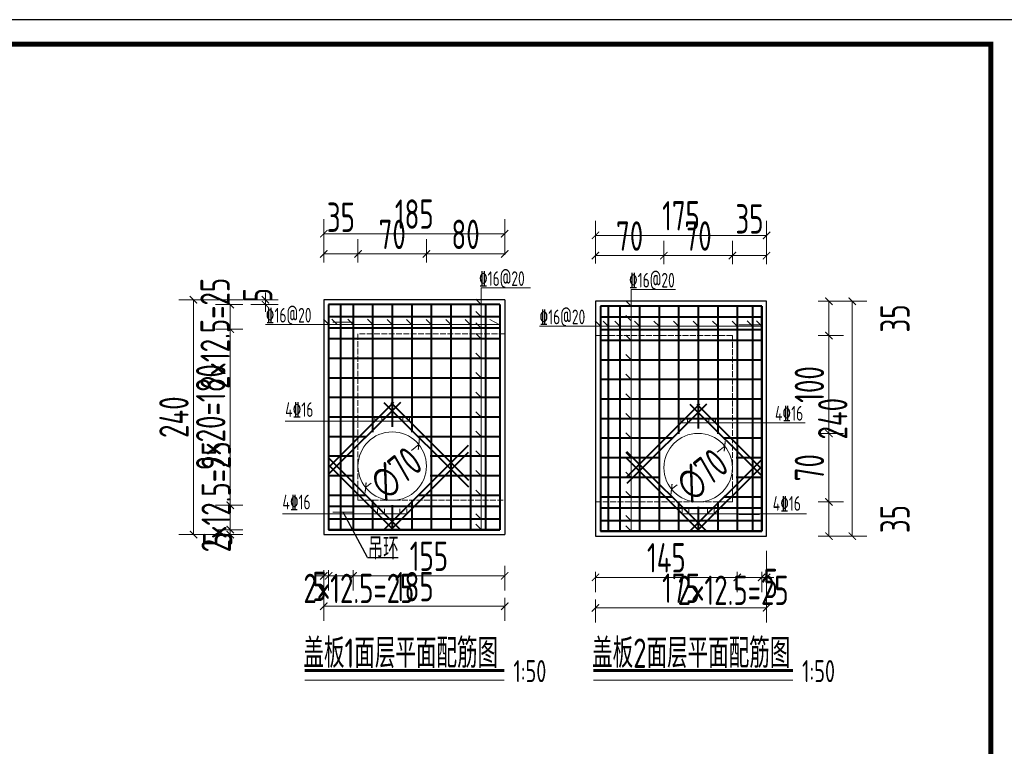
# Model space of a CAD drawing. Header units: millimetres. Extents: x 65530 to 130460, y -103607 to -18875.
# Tile 72 of 73: x 118801 to 119808, y -48808 to -48066. Entities that reach past the tile are written whole.
import ezdxf

# ---------------------------------------------------------------- set-up
doc = ezdxf.new("R2010")
doc.units = ezdxf.units.MM
doc.header["$LTSCALE"] = 0.5
doc.linetypes.add('ACAD_ISO02W100', pattern=[15, 12, -3])
for name, color, linetype, lineweight in [('标注线', 4, 'Continuous', 13), ('粗线', 1, 'Continuous', 40), ('细线', 3, 'Continuous', 25), ('虚线', 3, 'Continuous', 20), ('钢筋2', 2, 'Continuous', 13)]:
    doc.layers.add(name, color=color, linetype=linetype, lineweight=lineweight)
doc.styles.add('HzTxt', font='tssdeng.shx', dxfattribs={"width": 0.7, "bigfont": 'hztxt.shx'})
doc.dimstyles.new('1bi50', dxfattribs={"dimtxt": 30, "dimasz": 7.5, "dimexe": 15, "dimexo": 15, "dimgap": 5, "dimtad": 1, "dimdec": 0, "dimtxsty": 'HzTxt', "dimblk": 'ARCHTICK', "dimcen": 2.5, "dimclrd": 256, "dimclre": 256, "dimclrt": 256, "dimadec": 0, "dimazin": 0, "dimtfac": 1, "dimtdec": 0, "dimtmove": 2, "dimatfit": 2, "dimfxl": 0, "dimlwd": -1, "dimlwe": -1, "dimarcsym": 0})

# ---------------------------------------------------------------- blocks, each defined once
blk = doc.blocks.new('_ArchTick')
at = {"color": 0, "linetype": 'ByBlock', "const_width": 0.15}
blk.add_lwpolyline([(-0.5, -0.5), (0.5, 0.5)], dxfattribs=at)
blk = doc.blocks.new('*D288')
at = {"layer": 'Defpoints', "color": 0}
for p in [(119111.6, -48613.3), (119116.6, -48613.3), (119116.6, -48634)]:
    blk.add_point(p, dxfattribs=at)
at = {"layer": '标注线'}
for p, q in [((119111.6, -48628.3), (119111.6, -48649)), ((119116.6, -48628.3), (119116.6, -48649)), ((119111.6, -48634), (119104.1, -48634)), ((119111.6, -48634), (119116.6, -48634)), ((119116.6, -48634), (119124.1, -48634))]:
    blk.add_line(p, q, dxfattribs=at)
at = {"layer": '标注线', "xscale": 7.5, "yscale": 7.5, "zscale": 7.5}
blk.add_blockref('_ArchTick', (119111.6, -48634), dxfattribs=at)
at = {"layer": '标注线', "xscale": 7.5, "yscale": 7.5, "zscale": 7.5, "rotation": 180}
blk.add_blockref('_ArchTick', (119116.6, -48634), dxfattribs=at)
at = {"layer": '标注线', "insert": (119107.3, -48644.9), "char_height": 30, "attachment_point": 5, "style": 'HzTxt'}
blk.add_mtext('5', dxfattribs=at)
blk = doc.blocks.new('*D289')
at = {"layer": 'Defpoints', "color": 0}
for p in [(119116.6, -48613.3), (119141.6, -48613.3), (119141.6, -48634)]:
    blk.add_point(p, dxfattribs=at)
at = {"layer": '标注线'}
for p, q in [((119116.6, -48628.3), (119116.6, -48649)), ((119141.6, -48628.3), (119141.6, -48649)), ((119116.6, -48634), (119141.6, -48634))]:
    blk.add_line(p, q, dxfattribs=at)
at = {"layer": '标注线', "xscale": 7.5, "yscale": 7.5, "zscale": 7.5, "rotation": 180}
blk.add_blockref('_ArchTick', (119116.6, -48634), dxfattribs=at)
at = {"layer": '标注线', "xscale": 7.5, "yscale": 7.5, "zscale": 7.5}
blk.add_blockref('_ArchTick', (119141.6, -48634), dxfattribs=at)
at = {"layer": '标注线', "insert": (119147.5, -48646.9), "char_height": 30, "attachment_point": 5, "style": 'HzTxt'}
blk.add_mtext('2×12.5=25', dxfattribs=at)
blk = doc.blocks.new('*D290')
at = {"layer": 'Defpoints', "color": 0}
for p in [(119111.6, -48613.3), (119296.6, -48641.5), (119111.6, -48665.1)]:
    blk.add_point(p, dxfattribs=at)
at = {"layer": '标注线'}
for p, q in [((119111.6, -48628.3), (119111.6, -48680.1)), ((119296.6, -48656.5), (119296.6, -48680.1)), ((119296.6, -48665.1), (119111.6, -48665.1))]:
    blk.add_line(p, q, dxfattribs=at)
at = {"layer": '标注线', "xscale": 7.5, "yscale": 7.5, "zscale": 7.5, "rotation": 180}
blk.add_blockref('_ArchTick', (119111.6, -48665.1), dxfattribs=at)
at = {"layer": '标注线', "xscale": 7.5, "yscale": 7.5, "zscale": 7.5}
blk.add_blockref('_ArchTick', (119296.6, -48665.1), dxfattribs=at)
at = {"layer": '标注线', "insert": (119204.1, -48645.1), "char_height": 30, "attachment_point": 5, "style": 'HzTxt'}
blk.add_mtext('185', dxfattribs=at)
blk = doc.blocks.new('*D291')
at = {"layer": 'Defpoints', "color": 0}
for p in [(119146.6, -48305.1), (119111.6, -48328.7), (119146.6, -48328.7)]:
    blk.add_point(p, dxfattribs=at)
at = {"layer": '标注线'}
for p, q in [((119111.6, -48313.7), (119111.6, -48290.1)), ((119146.6, -48313.7), (119146.6, -48290.1)), ((119111.6, -48305.1), (119146.6, -48305.1))]:
    blk.add_line(p, q, dxfattribs=at)
at = {"layer": '标注线', "xscale": 7.5, "yscale": 7.5, "zscale": 7.5, "rotation": 180}
blk.add_blockref('_ArchTick', (119111.6, -48305.1), dxfattribs=at)
at = {"layer": '标注线', "xscale": 7.5, "yscale": 7.5, "zscale": 7.5}
blk.add_blockref('_ArchTick', (119146.6, -48305.1), dxfattribs=at)
at = {"layer": '标注线', "insert": (119129.1, -48267.6), "char_height": 30, "attachment_point": 5, "style": 'HzTxt'}
blk.add_mtext('35', dxfattribs=at)
blk = doc.blocks.new('*D292')
at = {"layer": 'Defpoints', "color": 0}
for p in [(119216.6, -48305.1), (119146.6, -48328.7), (119216.6, -48328.7)]:
    blk.add_point(p, dxfattribs=at)
at = {"layer": '标注线'}
for p, q in [((119146.6, -48313.7), (119146.6, -48290.1)), ((119216.6, -48313.7), (119216.6, -48290.1)), ((119146.6, -48305.1), (119216.6, -48305.1))]:
    blk.add_line(p, q, dxfattribs=at)
at = {"layer": '标注线', "xscale": 7.5, "yscale": 7.5, "zscale": 7.5, "rotation": 180}
blk.add_blockref('_ArchTick', (119146.6, -48305.1), dxfattribs=at)
at = {"layer": '标注线', "xscale": 7.5, "yscale": 7.5, "zscale": 7.5}
blk.add_blockref('_ArchTick', (119216.6, -48305.1), dxfattribs=at)
at = {"layer": '标注线', "insert": (119181.6, -48285.1), "char_height": 30, "attachment_point": 5, "style": 'HzTxt'}
blk.add_mtext('70', dxfattribs=at)
blk = doc.blocks.new('*D293')
at = {"layer": 'Defpoints', "color": 0}
for p in [(119296.6, -48305.1), (119296.6, -48321), (119216.6, -48328.7)]:
    blk.add_point(p, dxfattribs=at)
at = {"layer": '标注线'}
for p, q in [((119216.6, -48313.7), (119216.6, -48290.1)), ((119296.6, -48306), (119296.6, -48290.1)), ((119216.6, -48305.1), (119296.6, -48305.1))]:
    blk.add_line(p, q, dxfattribs=at)
at = {"layer": '标注线', "xscale": 7.5, "yscale": 7.5, "zscale": 7.5, "rotation": 180}
blk.add_blockref('_ArchTick', (119216.6, -48305.1), dxfattribs=at)
at = {"layer": '标注线', "xscale": 7.5, "yscale": 7.5, "zscale": 7.5}
blk.add_blockref('_ArchTick', (119296.6, -48305.1), dxfattribs=at)
at = {"layer": '标注线', "insert": (119256.6, -48285.1), "char_height": 30, "attachment_point": 5, "style": 'HzTxt'}
blk.add_mtext('80', dxfattribs=at)
blk = doc.blocks.new('*D294')
at = {"layer": 'Defpoints', "color": 0}
for p in [(119111.6, -48284.4), (119296.6, -48313.5), (119111.6, -48328.7)]:
    blk.add_point(p, dxfattribs=at)
at = {"layer": '标注线'}
for p, q in [((119111.6, -48313.7), (119111.6, -48269.4)), ((119296.6, -48298.5), (119296.6, -48269.4)), ((119296.6, -48284.4), (119111.6, -48284.4))]:
    blk.add_line(p, q, dxfattribs=at)
at = {"layer": '标注线', "xscale": 7.5, "yscale": 7.5, "zscale": 7.5, "rotation": 180}
blk.add_blockref('_ArchTick', (119111.6, -48284.4), dxfattribs=at)
at = {"layer": '标注线', "xscale": 7.5, "yscale": 7.5, "zscale": 7.5}
blk.add_blockref('_ArchTick', (119296.6, -48284.4), dxfattribs=at)
at = {"layer": '标注线', "insert": (119204.1, -48264.4), "char_height": 30, "attachment_point": 5, "style": 'HzTxt'}
blk.add_mtext('185', dxfattribs=at)
blk = doc.blocks.new('*D295')
at = {"layer": 'Defpoints', "color": 0}
for p in [(119016, -48586.9), (119044, -48586.9), (119044, -48591.9)]:
    blk.add_point(p, dxfattribs=at)
at = {"layer": '标注线'}
for p, q in [((119016, -48586.9), (119016, -48579.4)), ((119029, -48586.9), (119001, -48586.9)), ((119016, -48591.9), (119016, -48586.9)), ((119029, -48591.9), (119001, -48591.9)), ((119016, -48591.9), (119016, -48599.4))]:
    blk.add_line(p, q, dxfattribs=at)
at = {"layer": '标注线', "xscale": 7.5, "yscale": 7.5, "zscale": 7.5}
for p, rotation in [((119016, -48586.9), 270), ((119016, -48591.9), 90)]:
    blk.add_blockref('_ArchTick', p, dxfattribs=dict(at, rotation=rotation))
at = {"layer": '标注线', "insert": (119003, -48596.5), "char_height": 30, "attachment_point": 5, "rotation": 90, "style": 'HzTxt'}
blk.add_mtext('5', dxfattribs=at)
blk = doc.blocks.new('*D296')
at = {"layer": 'Defpoints', "color": 0}
for p in [(119016, -48561.9), (119044, -48561.9), (119044, -48586.9)]:
    blk.add_point(p, dxfattribs=at)
at = {"layer": '标注线'}
for p, q in [((119029, -48561.9), (119001, -48561.9)), ((119016, -48586.9), (119016, -48561.9)), ((119029, -48586.9), (119001, -48586.9))]:
    blk.add_line(p, q, dxfattribs=at)
at = {"layer": '标注线', "xscale": 7.5, "yscale": 7.5, "zscale": 7.5}
for p, rotation in [((119016, -48561.9), 90), ((119016, -48586.9), 270)]:
    blk.add_blockref('_ArchTick', p, dxfattribs=dict(at, rotation=rotation))
at = {"layer": '标注线', "insert": (119001.6, -48553.3), "char_height": 30, "attachment_point": 5, "rotation": 90, "style": 'HzTxt'}
blk.add_mtext('2×12.5=25', dxfattribs=at)
blk = doc.blocks.new('*D297')
at = {"layer": 'Defpoints', "color": 0}
for p in [(119016, -48381.9), (119044, -48381.9), (119044, -48561.9)]:
    blk.add_point(p, dxfattribs=at)
at = {"layer": '标注线'}
for p, q in [((119029, -48381.9), (119001, -48381.9)), ((119016, -48561.9), (119016, -48381.9)), ((119029, -48561.9), (119001, -48561.9))]:
    blk.add_line(p, q, dxfattribs=at)
at = {"layer": '标注线', "xscale": 7.5, "yscale": 7.5, "zscale": 7.5}
for p, rotation in [((119016, -48381.9), 90), ((119016, -48561.9), 270)]:
    blk.add_blockref('_ArchTick', p, dxfattribs=dict(at, rotation=rotation))
at = {"layer": '标注线', "insert": (118996, -48471.9), "char_height": 30, "attachment_point": 5, "rotation": 90, "style": 'HzTxt'}
blk.add_mtext('9×20=180', dxfattribs=at)
blk = doc.blocks.new('*D298')
at = {"layer": 'Defpoints', "color": 0}
for p in [(119016, -48356.9), (119044, -48356.9), (119044, -48381.9)]:
    blk.add_point(p, dxfattribs=at)
at = {"layer": '标注线'}
for p, q in [((119029, -48356.9), (119001, -48356.9)), ((119016, -48381.9), (119016, -48356.9)), ((119029, -48381.9), (119001, -48381.9))]:
    blk.add_line(p, q, dxfattribs=at)
at = {"layer": '标注线', "xscale": 7.5, "yscale": 7.5, "zscale": 7.5}
for p, rotation in [((119016, -48356.9), 90), ((119016, -48381.9), 270)]:
    blk.add_blockref('_ArchTick', p, dxfattribs=dict(at, rotation=rotation))
at = {"layer": '标注线', "insert": (119000.5, -48386.3), "char_height": 30, "attachment_point": 5, "rotation": 90, "style": 'HzTxt'}
blk.add_mtext('2×12.5=25', dxfattribs=at)
blk = doc.blocks.new('*D299')
at = {"layer": 'Defpoints', "color": 0}
for p in [(119052, -48351.9), (119080.1, -48351.9), (119080.1, -48356.9)]:
    blk.add_point(p, dxfattribs=at)
at = {"layer": '标注线'}
for p, q in [((119052, -48351.9), (119052, -48344.4)), ((119065.1, -48351.9), (119037, -48351.9)), ((119065.1, -48356.9), (119037, -48356.9)), ((119052, -48356.9), (119052, -48351.9)), ((119052, -48356.9), (119052, -48364.4))]:
    blk.add_line(p, q, dxfattribs=at)
at = {"layer": '标注线', "xscale": 7.5, "yscale": 7.5, "zscale": 7.5}
for p, rotation in [((119052, -48351.9), 270), ((119052, -48356.9), 90)]:
    blk.add_blockref('_ArchTick', p, dxfattribs=dict(at, rotation=rotation))
at = {"layer": '标注线', "insert": (119044, -48347.2), "char_height": 30, "attachment_point": 5, "rotation": 90, "style": 'HzTxt'}
blk.add_mtext('5', dxfattribs=at)
blk = doc.blocks.new('*D300')
at = {"layer": 'Defpoints', "color": 0}
for p in [(119044, -48351.9), (118978.4, -48591.9), (119044, -48591.9)]:
    blk.add_point(p, dxfattribs=at)
at = {"layer": '标注线'}
for p, q in [((119029, -48351.9), (118963.4, -48351.9)), ((118978.4, -48351.9), (118978.4, -48591.9)), ((119029, -48591.9), (118963.4, -48591.9))]:
    blk.add_line(p, q, dxfattribs=at)
at = {"layer": '标注线', "xscale": 7.5, "yscale": 7.5, "zscale": 7.5}
for p, rotation in [((118978.4, -48351.9), 90), ((118978.4, -48591.9), 270)]:
    blk.add_blockref('_ArchTick', p, dxfattribs=dict(at, rotation=rotation))
at = {"layer": '标注线', "insert": (118958.4, -48471.9), "char_height": 30, "attachment_point": 5, "rotation": 90, "style": 'HzTxt'}
blk.add_mtext('240', dxfattribs=at)
blk = doc.blocks.new('*D301')
at = {"layer": 'Defpoints', "color": 0}
for p in [(119208.8, -48499.8), (119154.4, -48543.9)]:
    blk.add_point(p, dxfattribs=at)
at = {"layer": '标注线'}
for p, q in [((119208.8, -48499.8), (119201.2, -48506)), ((119154.4, -48543.9), (119160.1, -48539.3))]:
    blk.add_line(p, q, dxfattribs=at)
at = {"layer": '标注线', "xscale": 7.5, "yscale": 7.5, "zscale": 7.5}
for p, rotation in [((119208.8, -48499.8), 38.99996410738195), ((119154.4, -48543.9), 218.9999641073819)]:
    blk.add_blockref('_ArchTick', p, dxfattribs=dict(at, rotation=rotation))
at = {"layer": '标注线', "insert": (119185.9, -48529.1), "char_height": 30, "attachment_point": 5, "rotation": 39, "style": 'HzTxt'}
blk.add_mtext('∅70', dxfattribs=at)
blk = doc.blocks.new('*D302')
at = {"layer": 'Defpoints', "color": 0}
for p in [(119534.4, -48615), (119559.4, -48615), (119559.4, -48635.6)]:
    blk.add_point(p, dxfattribs=at)
at = {"layer": '标注线'}
for p, q in [((119534.4, -48630), (119534.4, -48650.6)), ((119559.4, -48630), (119559.4, -48650.6)), ((119534.4, -48635.6), (119559.4, -48635.6))]:
    blk.add_line(p, q, dxfattribs=at)
at = {"layer": '标注线', "xscale": 7.5, "yscale": 7.5, "zscale": 7.5, "rotation": 180}
blk.add_blockref('_ArchTick', (119534.4, -48635.6), dxfattribs=at)
at = {"layer": '标注线', "xscale": 7.5, "yscale": 7.5, "zscale": 7.5}
blk.add_blockref('_ArchTick', (119559.4, -48635.6), dxfattribs=at)
at = {"layer": '标注线', "insert": (119530.2, -48648.8), "char_height": 30, "attachment_point": 5, "style": 'HzTxt'}
blk.add_mtext('2×12.5=25', dxfattribs=at)
blk = doc.blocks.new('*D303')
at = {"layer": 'Defpoints', "color": 0}
for p in [(119559.4, -48615), (119564.4, -48615), (119564.4, -48635.6)]:
    blk.add_point(p, dxfattribs=at)
at = {"layer": '标注线'}
for p, q in [((119559.4, -48630), (119559.4, -48650.6)), ((119564.4, -48630), (119564.4, -48650.6)), ((119559.4, -48635.6), (119551.9, -48635.6)), ((119559.4, -48635.6), (119564.4, -48635.6)), ((119564.4, -48635.6), (119571.9, -48635.6))]:
    blk.add_line(p, q, dxfattribs=at)
at = {"layer": '标注线', "xscale": 7.5, "yscale": 7.5, "zscale": 7.5}
blk.add_blockref('_ArchTick', (119559.4, -48635.6), dxfattribs=at)
at = {"layer": '标注线', "xscale": 7.5, "yscale": 7.5, "zscale": 7.5, "rotation": 180}
blk.add_blockref('_ArchTick', (119564.4, -48635.6), dxfattribs=at)
at = {"layer": '标注线', "insert": (119568.7, -48641.8), "char_height": 30, "attachment_point": 5, "style": 'HzTxt'}
blk.add_mtext('5', dxfattribs=at)
blk = doc.blocks.new('*D304')
at = {"layer": 'Defpoints', "color": 0}
for p in [(119564.4, -48593.5), (119389.4, -48643.1), (119389.4, -48666.7)]:
    blk.add_point(p, dxfattribs=at)
at = {"layer": '标注线'}
for p, q in [((119564.4, -48608.5), (119564.4, -48681.7)), ((119389.4, -48658.1), (119389.4, -48681.7)), ((119564.4, -48666.7), (119389.4, -48666.7))]:
    blk.add_line(p, q, dxfattribs=at)
at = {"layer": '标注线', "xscale": 7.5, "yscale": 7.5, "zscale": 7.5, "rotation": 180}
blk.add_blockref('_ArchTick', (119389.4, -48666.7), dxfattribs=at)
at = {"layer": '标注线', "xscale": 7.5, "yscale": 7.5, "zscale": 7.5}
blk.add_blockref('_ArchTick', (119564.4, -48666.7), dxfattribs=at)
at = {"layer": '标注线', "insert": (119476.9, -48646.7), "char_height": 30, "attachment_point": 5, "style": 'HzTxt'}
blk.add_mtext('175', dxfattribs=at)
blk = doc.blocks.new('*D305')
at = {"layer": 'Defpoints', "color": 0}
for p in [(119459.4, -48306.8), (119389.4, -48330), (119459.4, -48330.4)]:
    blk.add_point(p, dxfattribs=at)
at = {"layer": '标注线'}
for p, q in [((119389.4, -48315), (119389.4, -48291.8)), ((119459.4, -48315.4), (119459.4, -48291.8)), ((119389.4, -48306.8), (119459.4, -48306.8))]:
    blk.add_line(p, q, dxfattribs=at)
at = {"layer": '标注线', "xscale": 7.5, "yscale": 7.5, "zscale": 7.5, "rotation": 180}
blk.add_blockref('_ArchTick', (119389.4, -48306.8), dxfattribs=at)
at = {"layer": '标注线', "xscale": 7.5, "yscale": 7.5, "zscale": 7.5}
blk.add_blockref('_ArchTick', (119459.4, -48306.8), dxfattribs=at)
at = {"layer": '标注线', "insert": (119424.4, -48286.8), "char_height": 30, "attachment_point": 5, "style": 'HzTxt'}
blk.add_mtext('70', dxfattribs=at)
blk = doc.blocks.new('*D306')
at = {"layer": 'Defpoints', "color": 0}
for p in [(119529.4, -48306.8), (119459.4, -48330.4), (119529.4, -48330.4)]:
    blk.add_point(p, dxfattribs=at)
at = {"layer": '标注线'}
for p, q in [((119459.4, -48315.4), (119459.4, -48291.8)), ((119529.4, -48315.4), (119529.4, -48291.8)), ((119459.4, -48306.8), (119529.4, -48306.8))]:
    blk.add_line(p, q, dxfattribs=at)
at = {"layer": '标注线', "xscale": 7.5, "yscale": 7.5, "zscale": 7.5, "rotation": 180}
blk.add_blockref('_ArchTick', (119459.4, -48306.8), dxfattribs=at)
at = {"layer": '标注线', "xscale": 7.5, "yscale": 7.5, "zscale": 7.5}
blk.add_blockref('_ArchTick', (119529.4, -48306.8), dxfattribs=at)
at = {"layer": '标注线', "insert": (119494.4, -48286.8), "char_height": 30, "attachment_point": 5, "style": 'HzTxt'}
blk.add_mtext('70', dxfattribs=at)
blk = doc.blocks.new('*D307')
at = {"layer": 'Defpoints', "color": 0}
for p in [(119564.4, -48306.8), (119529.4, -48330.4), (119564.4, -48330.4)]:
    blk.add_point(p, dxfattribs=at)
at = {"layer": '标注线'}
for p, q in [((119529.4, -48315.4), (119529.4, -48291.8)), ((119564.4, -48315.4), (119564.4, -48291.8)), ((119529.4, -48306.8), (119564.4, -48306.8))]:
    blk.add_line(p, q, dxfattribs=at)
at = {"layer": '标注线', "xscale": 7.5, "yscale": 7.5, "zscale": 7.5, "rotation": 180}
blk.add_blockref('_ArchTick', (119529.4, -48306.8), dxfattribs=at)
at = {"layer": '标注线', "xscale": 7.5, "yscale": 7.5, "zscale": 7.5}
blk.add_blockref('_ArchTick', (119564.4, -48306.8), dxfattribs=at)
at = {"layer": '标注线', "insert": (119546.9, -48269.3), "char_height": 30, "attachment_point": 5, "style": 'HzTxt'}
blk.add_mtext('35', dxfattribs=at)
blk = doc.blocks.new('*D308')
at = {"layer": 'Defpoints', "color": 0}
for p in [(119389.4, -48286.1), (119389.4, -48330), (119564.4, -48330.4)]:
    blk.add_point(p, dxfattribs=at)
at = {"layer": '标注线'}
for p, q in [((119389.4, -48315), (119389.4, -48271.1)), ((119564.4, -48315.4), (119564.4, -48271.1)), ((119564.4, -48286.1), (119389.4, -48286.1))]:
    blk.add_line(p, q, dxfattribs=at)
at = {"layer": '标注线', "xscale": 7.5, "yscale": 7.5, "zscale": 7.5, "rotation": 180}
blk.add_blockref('_ArchTick', (119389.4, -48286.1), dxfattribs=at)
at = {"layer": '标注线', "xscale": 7.5, "yscale": 7.5, "zscale": 7.5}
blk.add_blockref('_ArchTick', (119564.4, -48286.1), dxfattribs=at)
at = {"layer": '标注线', "insert": (119476.9, -48266.1), "char_height": 30, "attachment_point": 5, "style": 'HzTxt'}
blk.add_mtext('175', dxfattribs=at)
blk = doc.blocks.new('*D309')
at = {"layer": 'Defpoints', "color": 0}
for p in [(119602.3, -48558.5), (119628.2, -48558.5), (119602.3, -48593.5)]:
    blk.add_point(p, dxfattribs=at)
at = {"layer": '标注线'}
for p, q in [((119617.3, -48558.5), (119643.2, -48558.5)), ((119628.2, -48593.5), (119628.2, -48558.5)), ((119617.3, -48593.5), (119643.2, -48593.5))]:
    blk.add_line(p, q, dxfattribs=at)
at = {"layer": '标注线', "xscale": 7.5, "yscale": 7.5, "zscale": 7.5}
for p, rotation in [((119628.2, -48558.5), 90), ((119628.2, -48593.5), 270)]:
    blk.add_blockref('_ArchTick', p, dxfattribs=dict(at, rotation=rotation))
at = {"layer": '标注线', "insert": (119695.7, -48576), "char_height": 30, "attachment_point": 5, "rotation": 90, "style": 'HzTxt'}
blk.add_mtext('35', dxfattribs=at)
blk = doc.blocks.new('*D310')
at = {"layer": 'Defpoints', "color": 0}
for p in [(119602.3, -48488.5), (119628.2, -48488.5), (119602.3, -48558.5)]:
    blk.add_point(p, dxfattribs=at)
at = {"layer": '标注线'}
for p, q in [((119617.3, -48488.5), (119643.2, -48488.5)), ((119628.2, -48558.5), (119628.2, -48488.5)), ((119617.3, -48558.5), (119643.2, -48558.5))]:
    blk.add_line(p, q, dxfattribs=at)
at = {"layer": '标注线', "xscale": 7.5, "yscale": 7.5, "zscale": 7.5}
for p, rotation in [((119628.2, -48488.5), 90), ((119628.2, -48558.5), 270)]:
    blk.add_blockref('_ArchTick', p, dxfattribs=dict(at, rotation=rotation))
at = {"layer": '标注线', "insert": (119608.2, -48523.5), "char_height": 30, "attachment_point": 5, "rotation": 90, "style": 'HzTxt'}
blk.add_mtext('70', dxfattribs=at)
blk = doc.blocks.new('*D311')
at = {"layer": 'Defpoints', "color": 0}
for p in [(119602.3, -48388.5), (119628.2, -48388.5), (119602.3, -48488.5)]:
    blk.add_point(p, dxfattribs=at)
at = {"layer": '标注线'}
for p, q in [((119617.3, -48388.5), (119643.2, -48388.5)), ((119628.2, -48488.5), (119628.2, -48388.5)), ((119617.3, -48488.5), (119643.2, -48488.5))]:
    blk.add_line(p, q, dxfattribs=at)
at = {"layer": '标注线', "xscale": 7.5, "yscale": 7.5, "zscale": 7.5}
for p, rotation in [((119628.2, -48388.5), 90), ((119628.2, -48488.5), 270)]:
    blk.add_blockref('_ArchTick', p, dxfattribs=dict(at, rotation=rotation))
at = {"layer": '标注线', "insert": (119608.2, -48438.5), "char_height": 30, "attachment_point": 5, "rotation": 90, "style": 'HzTxt'}
blk.add_mtext('100', dxfattribs=at)
blk = doc.blocks.new('*D312')
at = {"layer": 'Defpoints', "color": 0}
for p in [(119602.3, -48353.5), (119628.2, -48353.5), (119602.3, -48388.5)]:
    blk.add_point(p, dxfattribs=at)
at = {"layer": '标注线'}
for p, q in [((119617.3, -48353.5), (119643.2, -48353.5)), ((119628.2, -48388.5), (119628.2, -48353.5)), ((119617.3, -48388.5), (119643.2, -48388.5))]:
    blk.add_line(p, q, dxfattribs=at)
at = {"layer": '标注线', "xscale": 7.5, "yscale": 7.5, "zscale": 7.5}
for p, rotation in [((119628.2, -48353.5), 90), ((119628.2, -48388.5), 270)]:
    blk.add_blockref('_ArchTick', p, dxfattribs=dict(at, rotation=rotation))
at = {"layer": '标注线', "insert": (119695.7, -48371), "char_height": 30, "attachment_point": 5, "rotation": 90, "style": 'HzTxt'}
blk.add_mtext('35', dxfattribs=at)
blk = doc.blocks.new('*D313')
at = {"layer": 'Defpoints', "color": 0}
for p in [(119602.3, -48353.5), (119652.1, -48353.5), (119602.3, -48593.5)]:
    blk.add_point(p, dxfattribs=at)
at = {"layer": '标注线'}
for p, q in [((119617.3, -48353.5), (119667.1, -48353.5)), ((119652.1, -48593.5), (119652.1, -48353.5)), ((119617.3, -48593.5), (119667.1, -48593.5))]:
    blk.add_line(p, q, dxfattribs=at)
at = {"layer": '标注线', "xscale": 7.5, "yscale": 7.5, "zscale": 7.5}
for p, rotation in [((119652.1, -48353.5), 90), ((119652.1, -48593.5), 270)]:
    blk.add_blockref('_ArchTick', p, dxfattribs=dict(at, rotation=rotation))
at = {"layer": '标注线', "insert": (119632.1, -48473.5), "char_height": 30, "attachment_point": 5, "rotation": 90, "style": 'HzTxt'}
blk.add_mtext('240', dxfattribs=at)
blk = doc.blocks.new('*D314')
at = {"layer": 'Defpoints', "color": 0}
for p in [(119521.6, -48501.5), (119467.2, -48545.5)]:
    blk.add_point(p, dxfattribs=at)
at = {"layer": '标注线'}
for p, q in [((119521.6, -48501.5), (119514, -48507.7)), ((119467.2, -48545.5), (119473, -48540.9))]:
    blk.add_line(p, q, dxfattribs=at)
at = {"layer": '标注线', "xscale": 7.5, "yscale": 7.5, "zscale": 7.5}
for p, rotation in [((119521.6, -48501.5), 38.99996410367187), ((119467.2, -48545.5), 218.9999641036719)]:
    blk.add_blockref('_ArchTick', p, dxfattribs=dict(at, rotation=rotation))
at = {"layer": '标注线', "insert": (119498.8, -48530.8), "char_height": 30, "attachment_point": 5, "rotation": 39, "style": 'HzTxt'}
blk.add_mtext('∅70', dxfattribs=at)
blk = doc.blocks.new('*D330')
at = {"layer": 'Defpoints', "color": 0}
for p in [(119296.6, -48608.7), (119141.6, -48613.3), (119296.6, -48634)]:
    blk.add_point(p, dxfattribs=at)
at = {"layer": '标注线'}
for p, q in [((119141.6, -48628.3), (119141.6, -48649)), ((119296.6, -48623.7), (119296.6, -48649)), ((119141.6, -48634), (119296.6, -48634))]:
    blk.add_line(p, q, dxfattribs=at)
at = {"layer": '标注线', "xscale": 7.5, "yscale": 7.5, "zscale": 7.5, "rotation": 180}
blk.add_blockref('_ArchTick', (119141.6, -48634), dxfattribs=at)
at = {"layer": '标注线', "xscale": 7.5, "yscale": 7.5, "zscale": 7.5}
blk.add_blockref('_ArchTick', (119296.6, -48634), dxfattribs=at)
at = {"layer": '标注线', "insert": (119219.1, -48614), "char_height": 30, "attachment_point": 5, "style": 'HzTxt'}
blk.add_mtext('155', dxfattribs=at)
blk = doc.blocks.new('*D331')
at = {"layer": 'Defpoints', "color": 0}
for p in [(119389.4, -48615), (119534.4, -48615), (119534.4, -48635.6)]:
    blk.add_point(p, dxfattribs=at)
at = {"layer": '标注线'}
for p, q in [((119389.4, -48630), (119389.4, -48650.6)), ((119534.4, -48630), (119534.4, -48650.6)), ((119389.4, -48635.6), (119534.4, -48635.6))]:
    blk.add_line(p, q, dxfattribs=at)
at = {"layer": '标注线', "xscale": 7.5, "yscale": 7.5, "zscale": 7.5, "rotation": 180}
blk.add_blockref('_ArchTick', (119389.4, -48635.6), dxfattribs=at)
at = {"layer": '标注线', "xscale": 7.5, "yscale": 7.5, "zscale": 7.5}
blk.add_blockref('_ArchTick', (119534.4, -48635.6), dxfattribs=at)
at = {"layer": '标注线', "insert": (119461.9, -48615.6), "char_height": 30, "attachment_point": 5, "style": 'HzTxt'}
blk.add_mtext('145', dxfattribs=at)

msp = doc.modelspace()

# ---------------------------------------------------------------- linework, layer by layer
at = {"color": 4}
for p, q in [((119296.59, -48351.87), (119296.59, -48591.87)), ((119389.44, -48353.51), (119389.44, -48593.51)), ((119156.37, -48615.33), (119131.58, -48568.87)), ((119156.37, -48615.33), (119187.66, -48615.33))]:
    msp.add_line(p, q, dxfattribs=at)
msp.add_lwpolyline([(117718.76, -49550.72), (119818.76, -49550.72), (119818.76, -48065.72), (117718.76, -48065.72)], close=True)
at = {"const_width": 5}
msp.add_lwpolyline([(117843.76, -48090.72), (119793.76, -48090.72), (119793.76, -49525.72), (117843.76, -49525.72), (117843.76, -48090.72)], dxfattribs=at)
at = {"layer": '标注线'}
for p, q in [((119272.45, -48339.87), (119322.88, -48339.87)), ((119272.45, -48586.79), (119272.45, -48339.87)), ((119425.88, -48341.51), (119471.31, -48341.51)), ((119425.88, -48588.43), (119425.88, -48341.51)), ((119272.45, -48356.79), (119267.02, -48351.36)), ((119425.88, -48358.43), (119420.45, -48353)), ((119272.45, -48369.23), (119267.02, -48363.8)), ((119425.88, -48373.51), (119420.45, -48368.08)), ((119052.18, -48377.29), (119291.59, -48377.29)), ((119116.78, -48377.29), (119111.35, -48371.86)), ((119125.22, -48377.29), (119119.78, -48371.86)), ((119141.78, -48377.29), (119136.35, -48371.86)), ((119161.78, -48377.29), (119156.35, -48371.86)), ((119181.78, -48377.49), (119176.35, -48372.05)), ((119201.78, -48377.49), (119196.35, -48372.05)), ((119221.78, -48377.49), (119216.35, -48372.05)), ((119241.78, -48377.49), (119236.35, -48372.05)), ((119261.78, -48377.49), (119256.35, -48372.05)), ((119272.45, -48380.87), (119267.02, -48375.44)), ((119291.78, -48377.49), (119281.35, -48372.05)), ((119394.44, -48379.02), (119389, -48373.58)), ((119402.59, -48379.02), (119397.35, -48373.78)), ((119414.44, -48379.02), (119409.2, -48373.78)), ((119434.44, -48379.02), (119429.2, -48373.78)), ((119454.44, -48379.02), (119449.2, -48373.78)), ((119474.44, -48379.02), (119469.2, -48373.78)), ((119494.44, -48379.02), (119489.2, -48373.78)), ((119514.44, -48379.02), (119509.2, -48373.78)), ((119534.44, -48379.02), (119529.2, -48373.78)), ((119550.11, -48379.02), (119544.68, -48373.58)), ((119559.63, -48379.02), (119554.2, -48373.58)), ((119272.45, -48391.87), (119267.02, -48386.44)), ((119332.13, -48379.02), (119559.63, -48379.02)), ((119425.88, -48393.51), (119420.45, -48388.08)), ((119272.45, -48411.79), (119267.02, -48406.36)), ((119425.88, -48413.43), (119420.45, -48408)), ((119272.45, -48431.79), (119267.02, -48426.36)), ((119425.88, -48433.43), (119420.45, -48428)), ((119272.45, -48451.79), (119267.02, -48446.36)), ((119425.88, -48453.43), (119420.45, -48448)), ((119272.45, -48471.79), (119267.02, -48466.36)), ((119425.88, -48473.43), (119420.45, -48468)), ((119199.43, -48476.07), (119072.18, -48476.07)), ((119163.75, -48476.07), (119163.75, -48471.18)), ((119170.82, -48476.07), (119170.82, -48471.18)), ((119192.35, -48476.07), (119192.35, -48471.18)), ((119199.43, -48476.07), (119199.43, -48471.18)), ((119476.58, -48477.73), (119476.58, -48472.84)), ((119476.58, -48477.73), (119603.83, -48477.73)), ((119483.65, -48477.73), (119483.65, -48472.84)), ((119505.23, -48477.73), (119505.23, -48472.84)), ((119512.3, -48477.73), (119512.3, -48472.84)), ((119272.45, -48491.79), (119267.02, -48486.36)), ((119425.88, -48493.43), (119420.45, -48488)), ((119272.45, -48511.79), (119267.02, -48506.36)), ((119425.88, -48513.43), (119420.45, -48508)), ((119272.45, -48531.79), (119267.02, -48526.36)), ((119425.88, -48533.43), (119420.45, -48528)), ((119272.45, -48551.79), (119267.02, -48546.36)), ((119425.88, -48553.43), (119420.45, -48548)), ((119166.59, -48570.51), (119166.59, -48565.62)), ((119173.66, -48570.51), (119173.66, -48565.62)), ((119189.52, -48570.51), (119189.52, -48565.62)), ((119196.59, -48570.51), (119196.59, -48565.62)), ((119477.96, -48570.67), (119477.96, -48565.78)), ((119485.03, -48570.67), (119485.03, -48565.78)), ((119503.84, -48570.67), (119503.84, -48565.78)), ((119510.91, -48570.67), (119510.91, -48565.78)), ((119196.59, -48570.51), (119069.34, -48570.51)), ((119272.45, -48575.96), (119267.02, -48570.53)), ((119425.88, -48577.66), (119420.45, -48572.22)), ((119477.96, -48570.67), (119605.21, -48570.67)), ((119272.45, -48586.79), (119267.02, -48581.36)), ((119425.88, -48588.43), (119420.45, -48583)), ((119092.17, -48740.65), (119296.16, -48740.65)), ((119387.37, -48740.65), (119591.36, -48740.65))]:
    msp.add_line(p, q, dxfattribs=at)
at = {"layer": '标注线', "const_width": 3.33}
for points in [[(119092.17, -48730.75), (119296.16, -48730.75)], [(119387.37, -48730.75), (119591.36, -48730.75)]]:
    msp.add_lwpolyline(points, dxfattribs=at)
at = {"layer": '标注线'}
for centre in [(119181.59, -48521.87), (119494.44, -48523.51)]:
    msp.add_circle(centre, 35, dxfattribs=at)
at = {"layer": '粗线'}
for p, q in [((119116.59, -48356.87), (119116.59, -48586.87)), ((119291.59, -48356.87), (119116.59, -48356.87)), ((119128.59, -48356.87), (119128.59, -48586.87)), ((119141.59, -48356.87), (119141.59, -48586.87)), ((119161.59, -48356.87), (119161.59, -48487.23)), ((119181.59, -48356.87), (119181.59, -48481.87)), ((119201.59, -48356.87), (119201.59, -48487.23)), ((119221.59, -48356.87), (119221.59, -48586.87)), ((119241.59, -48356.87), (119241.59, -48586.87)), ((119261.59, -48356.87), (119261.59, -48586.87)), ((119277.11, -48356.87), (119277.11, -48586.87)), ((119291.59, -48356.87), (119291.59, -48586.87)), ((119559.44, -48358.51), (119394.44, -48358.51)), ((119394.44, -48358.51), (119394.44, -48588.51)), ((119402.59, -48358.51), (119402.59, -48588.51)), ((119414.44, -48358.51), (119414.44, -48588.51)), ((119434.44, -48358.51), (119434.44, -48588.51)), ((119454.44, -48358.51), (119454.44, -48588.51)), ((119474.44, -48358.51), (119474.44, -48488.87)), ((119494.44, -48358.51), (119494.44, -48483.51)), ((119514.44, -48358.51), (119514.44, -48488.87)), ((119534.44, -48358.51), (119534.44, -48588.51)), ((119550.11, -48358.51), (119550.11, -48588.51)), ((119559.44, -48588.51), (119559.44, -48358.51)), ((119559.44, -48358.51), (119559.44, -48588.51)), ((119291.59, -48369.23), (119116.59, -48369.23)), ((119559.44, -48369.65), (119394.44, -48369.65)), ((119291.59, -48380.87), (119116.59, -48380.87)), ((119559.44, -48382.51), (119394.44, -48382.51)), ((119291.59, -48391.87), (119116.59, -48391.87)), ((119559.44, -48393.51), (119394.44, -48393.51)), ((119291.59, -48411.87), (119116.59, -48411.87)), ((119559.44, -48413.51), (119394.44, -48413.51)), ((119291.59, -48431.87), (119116.59, -48431.87)), ((119559.44, -48433.51), (119394.44, -48433.51)), ((119291.59, -48451.87), (119116.59, -48451.87)), ((119190.02, -48456.87), (119116.59, -48530.3)), ((119182.95, -48456.87), (119116.59, -48523.23)), ((119173.16, -48456.87), (119259.49, -48543.2)), ((119180.23, -48456.87), (119259.49, -48536.13)), ((119559.44, -48453.51), (119394.44, -48453.51)), ((119502.87, -48458.51), (119421.54, -48539.84)), ((119495.8, -48458.51), (119421.54, -48532.77)), ((119486.01, -48458.51), (119559.44, -48531.94)), ((119493.08, -48458.51), (119559.44, -48524.87)), ((119291.59, -48471.87), (119116.59, -48471.87)), ((119559.44, -48473.51), (119394.44, -48473.51)), ((119155.13, -48491.87), (119116.59, -48491.87)), ((119291.59, -48491.87), (119208.05, -48491.87)), ((119467.98, -48493.51), (119394.44, -48493.51)), ((119559.44, -48493.51), (119520.9, -48493.51)), ((119559.44, -48493.51), (119529.08, -48493.51)), ((119173.16, -48586.87), (119259.49, -48500.54)), ((119180.23, -48586.87), (119259.49, -48507.61)), ((119502.87, -48588.51), (119421.54, -48507.18)), ((119142.86, -48511.87), (119116.59, -48511.87)), ((119190.02, -48586.87), (119116.59, -48513.44)), ((119291.59, -48511.87), (119220.32, -48511.87)), ((119455.71, -48513.51), (119394.44, -48513.51)), ((119495.8, -48588.51), (119421.54, -48514.25)), ((119486.01, -48588.51), (119559.44, -48515.08)), ((119559.44, -48513.51), (119533.17, -48513.51)), ((119182.95, -48586.87), (119116.59, -48520.51)), ((119493.08, -48588.51), (119559.44, -48522.15)), ((119142.86, -48531.87), (119116.59, -48531.87)), ((119291.59, -48531.87), (119220.32, -48531.87)), ((119455.71, -48533.51), (119394.44, -48533.51)), ((119559.44, -48533.51), (119533.17, -48533.51)), ((119155.13, -48551.87), (119116.59, -48551.87)), ((119161.59, -48556.51), (119161.59, -48586.87)), ((119201.59, -48556.51), (119201.59, -48586.87)), ((119291.59, -48551.87), (119208.05, -48551.87)), ((119467.98, -48553.51), (119394.44, -48553.51)), ((119474.44, -48558.15), (119474.44, -48588.51)), ((119514.44, -48558.15), (119514.44, -48588.51)), ((119559.44, -48553.51), (119520.9, -48553.51)), ((119116.59, -48562.87), (119291.59, -48562.87)), ((119181.59, -48561.87), (119181.59, -48586.87)), ((119394.44, -48564.51), (119559.44, -48564.51)), ((119494.44, -48563.51), (119494.44, -48588.51)), ((119291.59, -48575.96), (119116.59, -48575.96)), ((119559.44, -48577.66), (119394.44, -48577.66)), ((119116.59, -48586.87), (119291.59, -48586.87)), ((119291.59, -48586.87), (119116.59, -48586.87)), ((119394.44, -48588.51), (119559.44, -48588.51)), ((119559.44, -48588.51), (119394.44, -48588.51))]:
    msp.add_line(p, q, dxfattribs=at)
at = {"layer": '细线'}
for p, q in [((119111.59, -48351.87), (119111.59, -48591.87)), ((119296.59, -48351.87), (119111.59, -48351.87)), ((119564.44, -48353.51), (119389.44, -48353.51)), ((119564.44, -48593.51), (119564.44, -48353.51)), ((119111.59, -48591.87), (119296.59, -48591.87)), ((119389.44, -48593.51), (119564.44, -48593.51))]:
    msp.add_line(p, q, dxfattribs=at)
at = {"layer": '虚线', "linetype": 'ACAD_ISO02W100'}
for p, q in [((119146.59, -48386.87), (119146.59, -48556.87)), ((119296.59, -48386.87), (119146.59, -48386.87)), ((119529.44, -48388.51), (119389.44, -48388.51)), ((119529.44, -48558.51), (119529.44, -48388.51)), ((119146.59, -48556.87), (119296.59, -48556.87)), ((119389.44, -48558.51), (119529.44, -48558.51))]:
    msp.add_line(p, q, dxfattribs=at)
at = {"layer": '钢筋2', "const_width": 1, "flags": 128}
for points in [[(119142.38, -48374.87), (119120.78, -48374.87)], [(119557.39, -48377.51), (119535.79, -48377.51)], [(119142.38, -48568.87), (119120.78, -48568.87)], [(119557.39, -48571.51), (119535.79, -48571.51)]]:
    msp.add_lwpolyline(points, dxfattribs=at)

# ---------------------------------------------------------------- texts
at = {"layer": '标注线', "style": 'HzTxt', "width": 0.7}
for s, height, p in [('%%13216@20', 15.001, (119270.25, -48337.79)), ('%%13216@20', 15.001, (119423.68, -48339.43)), ('%%13216@20', 15.001, (119052.22, -48375.21)), ('%%13216@20', 15.001, (119332.13, -48376.95)), ('4%%13216', 15.001, (119072.18, -48471.64)), ('4%%13216', 15.001, (119573.07, -48475.44)), ('4%%13216', 15.001, (119069.34, -48566.09)), ('4%%13216', 15.001, (119570.73, -48567.59)), ('吊环', 22.501, (119156.61, -48617.24)), ('盖板1面层平面配筋图', 30.002, (119090.81, -48728.05)), ('盖板2面层平面配筋图', 30.002, (119386.01, -48728.05)), ('1:50', 22.501, (119305.54, -48742.68)), ('1:50', 22.501, (119600.74, -48742.68))]:
    msp.add_text(s, height=height, dxfattribs=at).set_placement(p)

# ---------------------------------------------------------------- dimensions: what is measured, and where the dimension line sits
at = {"layer": '标注线'}
for base, p1, p2, picture, middle in [((119111.59, -48284.45), (119296.59, -48313.5), (119111.59, -48328.73), '*D294', (119204.09, -48264.45)), ((119389.44, -48286.09), (119564.44, -48330.37), (119389.44, -48329.96), '*D308', (119476.94, -48266.09)), ((119146.59, -48305.13), (119111.59, -48328.73), (119146.59, -48328.73), '*D291', (119129.09, -48267.63)), ((119564.44, -48306.77), (119529.44, -48330.37), (119564.44, -48330.37), '*D307', (119546.94, -48269.27)), ((119216.59, -48305.13), (119146.59, -48328.73), (119216.59, -48328.73), '*D292', (119181.59, -48285.13)), ((119296.59, -48305.13), (119216.59, -48328.73), (119296.59, -48321), '*D293', (119256.59, -48285.13)), ((119459.44, -48306.77), (119389.44, -48329.96), (119459.44, -48330.37), '*D305', (119424.44, -48286.77)), ((119529.44, -48306.77), (119459.44, -48330.37), (119529.44, -48330.37), '*D306', (119494.44, -48286.77)), ((119296.59, -48634), (119141.59, -48613.32), (119296.59, -48608.73), '*D330', (119219.09, -48614)), ((119389.44, -48666.73), (119564.44, -48593.51), (119389.44, -48643.14), '*D304', (119476.94, -48646.73)), ((119534.44, -48635.64), (119389.44, -48614.96), (119534.44, -48614.96), '*D331', (119461.94, -48615.64)), ((119111.59, -48665.09), (119296.59, -48641.5), (119111.59, -48613.32), '*D290', (119204.09, -48645.09))]:
    dim = msp.add_linear_dim(base=base, p1=p1, p2=p2, dimstyle='1bi50', dxfattribs=at)
    dim.commit()
    dim.dimension.update_dxf_attribs({"geometry": picture, "text_midpoint": middle})
for base, p1, p2, picture, middle in [((119015.96, -48356.87), (119043.97, -48381.87), (119043.97, -48356.87), '*D298', (119000.48, -48386.29)), ((119015.96, -48561.87), (119043.97, -48586.87), (119043.97, -48561.87), '*D296', (119001.63, -48553.26))]:
    dim = msp.add_linear_dim(base=base, p1=p1, p2=p2, angle=90, text='2×12.5=<>', dimstyle='1bi50', dxfattribs=at)
    dim.commit()
    dim.dimension.update_dxf_attribs({"geometry": picture, "text_midpoint": middle, "dimtype": 160})
for base, p1, p2, picture, middle in [((119052.04, -48351.87), (119080.06, -48356.87), (119080.06, -48351.87), '*D299', (119043.98, -48347.24)), ((119015.96, -48586.87), (119043.97, -48591.87), (119043.97, -48586.87), '*D295', (119003.01, -48596.54))]:
    dim = msp.add_linear_dim(base=base, p1=p1, p2=p2, angle=90, dimstyle='1bi50', dxfattribs=at)
    dim.commit()
    dim.dimension.update_dxf_attribs({"geometry": picture, "text_midpoint": middle, "dimtype": 160})
for base, p1, p2, picture, middle in [((118978.38, -48591.87), (119043.97, -48351.87), (119043.97, -48591.87), '*D300', (118958.38, -48471.87)), ((119628.23, -48353.51), (119602.3, -48388.51), (119602.3, -48353.51), '*D312', (119695.73, -48371.01)), ((119652.13, -48353.51), (119602.3, -48593.51), (119602.3, -48353.51), '*D313', (119632.13, -48473.51)), ((119628.23, -48388.51), (119602.3, -48488.51), (119602.3, -48388.51), '*D311', (119608.23, -48438.51)), ((119628.23, -48488.51), (119602.3, -48558.51), (119602.3, -48488.51), '*D310', (119608.23, -48523.51)), ((119628.23, -48558.51), (119602.3, -48593.51), (119602.3, -48558.51), '*D309', (119695.73, -48576.01))]:
    dim = msp.add_linear_dim(base=base, p1=p1, p2=p2, angle=90, dimstyle='1bi50', dxfattribs=at)
    dim.commit()
    dim.dimension.update_dxf_attribs({"geometry": picture, "text_midpoint": middle})
dim = msp.add_linear_dim(base=(119015.96, -48381.87), p1=(119043.97, -48561.87), p2=(119043.97, -48381.87), angle=90, text='9×20=<>', dimstyle='1bi50', dxfattribs=at)
dim.commit()
dim.dimension.update_dxf_attribs({"geometry": '*D297', "text_midpoint": (118995.96, -48471.87)})
for p1, p2, picture, middle in [((119208.79, -48499.85), (119154.39, -48543.9), '*D301', (119185.9, -48529.14)), ((119521.64, -48501.48), (119467.24, -48545.54), '*D314', (119498.75, -48530.78))]:
    dim = msp.add_diameter_dim_2p(p1=p1, p2=p2, dimstyle='1bi50', dxfattribs=at)
    dim.commit()
    dim.dimension.update_dxf_attribs({"geometry": picture, "text_midpoint": middle, "dimtype": 163})
for base, p1, p2, picture, middle in [((119141.59, -48634), (119116.59, -48613.32), (119141.59, -48613.32), '*D289', (119147.52, -48646.91)), ((119559.44, -48635.64), (119534.44, -48614.96), (119559.44, -48614.96), '*D302', (119530.23, -48648.85))]:
    dim = msp.add_linear_dim(base=base, p1=p1, p2=p2, text='2×12.5=<>', dimstyle='1bi50', dxfattribs=at)
    dim.commit()
    dim.dimension.update_dxf_attribs({"geometry": picture, "text_midpoint": middle, "dimtype": 160})
for base, p1, p2, picture, middle in [((119116.59, -48634), (119111.59, -48613.32), (119116.59, -48613.32), '*D288', (119107.28, -48644.92)), ((119564.44, -48635.64), (119559.44, -48614.96), (119564.44, -48614.96), '*D303', (119568.74, -48641.8))]:
    dim = msp.add_linear_dim(base=base, p1=p1, p2=p2, dimstyle='1bi50', dxfattribs=at)
    dim.commit()
    dim.dimension.update_dxf_attribs({"geometry": picture, "text_midpoint": middle, "dimtype": 160})

doc.saveas('drawing.dxf')
